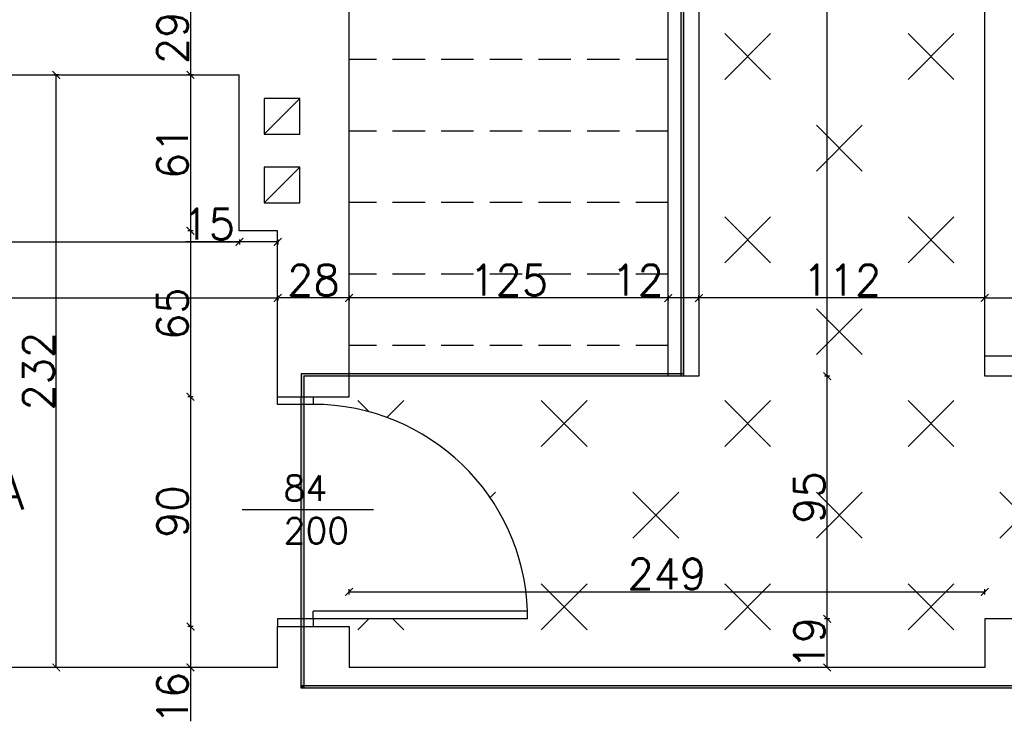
# Model space of a CAD drawing. Header units: millimetres. Extents: x -155361 to 49141, y -33787 to 6941.
# Tile 16 of 44: x -27071 to -26685, y 4692 to 4967. Entities that reach past the tile are written whole.
import ezdxf

# ---------------------------------------------------------------- set-up
doc = ezdxf.new("R2010")
doc.units = ezdxf.units.MM
doc.linetypes.add('DASHED', pattern=[19.05, 12.7, -6.35])
doc.styles.add('Opisowy', font='txt.shx')
doc.styles.get("Standard").update_dxf_attribs({"font": 'txt.shx'})
doc.dimstyles.new('ISO-25', dxfattribs={"dimtxt": 12, "dimasz": 3, "dimexe": 1, "dimexo": 1, "dimgap": 1, "dimtad": 1, "dimdec": 0, "dimtxsty": 'Opisowy', "dimblk": 'ARCHTICK', "dimcen": 2.5, "dimadec": 0, "dimazin": 0, "dimtfac": 1, "dimtdec": 0, "dimtmove": 0, "dimatfit": 3, "dimldrblk": 'ARCHTICK', "dimfxl": 1, "dimfxlon": 1, "dimarcsym": 0})

# ---------------------------------------------------------------- blocks, each defined once
blk = doc.blocks.new('_ArchTick')
at = {"color": 0, "linetype": 'ByBlock', "const_width": 0.15}
blk.add_lwpolyline([(-0.5, -0.5), (0.5, 0.5)], dxfattribs=at)
blk = doc.blocks.new('*D11522')
at = {"color": 0, "lineweight": -2}
for p, q in [((-26692.9, 4857.07), (-26692.9, 4859.07)), ((-26692.9, 4858.07), (-26651.9, 4858.07)), ((-26651.9, 4857.07), (-26651.9, 4859.07))]:
    blk.add_line(p, q, dxfattribs=at)
at = {"layer": 'Defpoints', "color": 0}
for p in [(-26651.9, 4858.07), (-26692.9, 4840.62), (-26651.9, 4840.62)]:
    blk.add_point(p, dxfattribs=at)
at = {"color": 0, "lineweight": -2, "xscale": 3, "yscale": 3, "zscale": 3, "rotation": 180}
blk.add_blockref('_ArchTick', (-26692.9, 4858.07), dxfattribs=at)
at = {"color": 0, "lineweight": -2, "xscale": 3, "yscale": 3, "zscale": 3}
blk.add_blockref('_ArchTick', (-26651.9, 4858.07), dxfattribs=at)
at = {"color": 0, "insert": (-26672.4, 4865.07), "char_height": 12, "attachment_point": 5, "style": 'Opisowy'}
blk.add_mtext('41', dxfattribs=at)
blk = doc.blocks.new('*D11548')
at = {"color": 0, "lineweight": -2}
for p, q in [((-27393.9, 4857.07), (-27393.9, 4859.07)), ((-27393.9, 4858.07), (-26969.9, 4858.07)), ((-26969.9, 4857.07), (-26969.9, 4859.07))]:
    blk.add_line(p, q, dxfattribs=at)
at = {"layer": 'Defpoints', "color": 0}
for p in [(-26969.9, 4858.07), (-27393.9, 4848.11), (-26969.9, 4848.11)]:
    blk.add_point(p, dxfattribs=at)
at = {"color": 0, "lineweight": -2, "xscale": 3, "yscale": 3, "zscale": 3, "rotation": 180}
blk.add_blockref('_ArchTick', (-27393.9, 4858.07), dxfattribs=at)
at = {"color": 0, "lineweight": -2, "xscale": 3, "yscale": 3, "zscale": 3}
blk.add_blockref('_ArchTick', (-26969.9, 4858.07), dxfattribs=at)
at = {"color": 0, "insert": (-27181.9, 4865.07), "char_height": 12, "attachment_point": 5, "style": 'Opisowy'}
blk.add_mtext('424', dxfattribs=at)
blk = doc.blocks.new('*D11554')
at = {"color": 0, "lineweight": -2}
for p, q in [((-27393.9, 4881.01), (-27393.9, 4879.01)), ((-27393.9, 4880.01), (-26984.9, 4880.01)), ((-26984.9, 4881.01), (-26984.9, 4879.01))]:
    blk.add_line(p, q, dxfattribs=at)
at = {"layer": 'Defpoints', "color": 0}
for p in [(-27393.9, 4958.62), (-26984.9, 4958.62), (-26984.9, 4880.01)]:
    blk.add_point(p, dxfattribs=at)
at = {"color": 0, "lineweight": -2, "xscale": 3, "yscale": 3, "zscale": 3, "rotation": 180}
blk.add_blockref('_ArchTick', (-27393.9, 4880.01), dxfattribs=at)
at = {"color": 0, "lineweight": -2, "xscale": 3, "yscale": 3, "zscale": 3}
blk.add_blockref('_ArchTick', (-26984.9, 4880.01), dxfattribs=at)
at = {"color": 0, "insert": (-27189.4, 4887.01), "char_height": 12, "attachment_point": 5, "style": 'Opisowy'}
blk.add_mtext('409', dxfattribs=at)
blk = doc.blocks.new('*D11555')
at = {"color": 0, "lineweight": -2}
for p, q in [((-26984.9, 4880.01), (-27005.9, 4880.01)), ((-26984.9, 4881.01), (-26984.9, 4879.01)), ((-26969.9, 4880.01), (-26984.9, 4880.01)), ((-26969.9, 4881.01), (-26969.9, 4879.01))]:
    blk.add_line(p, q, dxfattribs=at)
at = {"layer": 'Defpoints', "color": 0}
for p in [(-26984.9, 4897.62), (-26969.9, 4897.62), (-26984.9, 4880.01)]:
    blk.add_point(p, dxfattribs=at)
at = {"color": 0, "lineweight": -2, "xscale": 3, "yscale": 3, "zscale": 3, "rotation": 180}
blk.add_blockref('_ArchTick', (-26984.9, 4880.01), dxfattribs=at)
at = {"color": 0, "lineweight": -2, "xscale": 3, "yscale": 3, "zscale": 3}
blk.add_blockref('_ArchTick', (-26969.9, 4880.01), dxfattribs=at)
at = {"color": 0, "insert": (-26996.9, 4887.01), "char_height": 12, "attachment_point": 5, "style": 'Opisowy'}
blk.add_mtext('15', dxfattribs=at)
blk = doc.blocks.new('*D11556')
at = {"color": 0, "lineweight": -2}
for p, q in [((-26969.9, 4859.07), (-26969.9, 4857.07)), ((-26941.9, 4858.07), (-26969.9, 4858.07)), ((-26941.9, 4859.07), (-26941.9, 4857.07))]:
    blk.add_line(p, q, dxfattribs=at)
at = {"layer": 'Defpoints', "color": 0}
for p in [(-26969.9, 4885.08), (-26941.9, 4885.08), (-26969.9, 4858.07)]:
    blk.add_point(p, dxfattribs=at)
at = {"color": 0, "lineweight": -2, "xscale": 3, "yscale": 3, "zscale": 3, "rotation": 180}
blk.add_blockref('_ArchTick', (-26969.9, 4858.07), dxfattribs=at)
at = {"color": 0, "lineweight": -2, "xscale": 3, "yscale": 3, "zscale": 3}
blk.add_blockref('_ArchTick', (-26941.9, 4858.07), dxfattribs=at)
at = {"color": 0, "insert": (-26955.9, 4865.07), "char_height": 12, "attachment_point": 5, "style": 'Opisowy'}
blk.add_mtext('28', dxfattribs=at)
blk = doc.blocks.new('*D11557')
at = {"color": 0, "lineweight": -2}
for p, q in [((-26941.9, 4859.07), (-26941.9, 4857.07)), ((-26816.9, 4858.07), (-26941.9, 4858.07)), ((-26816.9, 4859.07), (-26816.9, 4857.07))]:
    blk.add_line(p, q, dxfattribs=at)
at = {"layer": 'Defpoints', "color": 0}
for p in [(-26941.9, 4879.11), (-26816.9, 4879.11), (-26941.9, 4858.07)]:
    blk.add_point(p, dxfattribs=at)
at = {"color": 0, "lineweight": -2, "xscale": 3, "yscale": 3, "zscale": 3, "rotation": 180}
blk.add_blockref('_ArchTick', (-26941.9, 4858.07), dxfattribs=at)
at = {"color": 0, "lineweight": -2, "xscale": 3, "yscale": 3, "zscale": 3}
blk.add_blockref('_ArchTick', (-26816.9, 4858.07), dxfattribs=at)
at = {"color": 0, "insert": (-26879.4, 4865.07), "char_height": 12, "attachment_point": 5, "style": 'Opisowy'}
blk.add_mtext('125', dxfattribs=at)
blk = doc.blocks.new('*D11558')
at = {"color": 0, "lineweight": -2}
for p, q in [((-26816.9, 4858.07), (-26837.9, 4858.07)), ((-26816.9, 4859.07), (-26816.9, 4857.07)), ((-26804.9, 4858.07), (-26816.9, 4858.07)), ((-26804.9, 4859.07), (-26804.9, 4857.07))]:
    blk.add_line(p, q, dxfattribs=at)
at = {"layer": 'Defpoints', "color": 0}
for p in [(-26816.9, 4878.11), (-26804.9, 4878.11), (-26816.9, 4858.07)]:
    blk.add_point(p, dxfattribs=at)
at = {"color": 0, "lineweight": -2, "xscale": 3, "yscale": 3, "zscale": 3, "rotation": 180}
blk.add_blockref('_ArchTick', (-26816.9, 4858.07), dxfattribs=at)
at = {"color": 0, "lineweight": -2, "xscale": 3, "yscale": 3, "zscale": 3}
blk.add_blockref('_ArchTick', (-26804.9, 4858.07), dxfattribs=at)
at = {"color": 0, "insert": (-26828.9, 4865.07), "char_height": 12, "attachment_point": 5, "style": 'Opisowy'}
blk.add_mtext('12', dxfattribs=at)
blk = doc.blocks.new('*D11559')
at = {"color": 0, "lineweight": -2}
for p, q in [((-26804.9, 4857.07), (-26804.9, 4859.07)), ((-26692.9, 4858.07), (-26804.9, 4858.07)), ((-26692.9, 4857.07), (-26692.9, 4859.07))]:
    blk.add_line(p, q, dxfattribs=at)
at = {"layer": 'Defpoints', "color": 0}
for p in [(-26804.9, 4858.07), (-26804.9, 4840.62), (-26692.9, 4840.62)]:
    blk.add_point(p, dxfattribs=at)
at = {"color": 0, "lineweight": -2, "xscale": 3, "yscale": 3, "zscale": 3, "rotation": 180}
blk.add_blockref('_ArchTick', (-26804.9, 4858.07), dxfattribs=at)
at = {"color": 0, "lineweight": -2, "xscale": 3, "yscale": 3, "zscale": 3}
blk.add_blockref('_ArchTick', (-26692.9, 4858.07), dxfattribs=at)
at = {"color": 0, "insert": (-26748.9, 4865.07), "char_height": 12, "attachment_point": 5, "style": 'Opisowy'}
blk.add_mtext('112', dxfattribs=at)
blk = doc.blocks.new('*D11583')
at = {"color": 0, "lineweight": -2}
for p, q in [((-27003.06, 4974.41), (-27005.06, 4974.41)), ((-27004.06, 4974.41), (-27004.06, 4945.41)), ((-27003.06, 4945.41), (-27005.06, 4945.41))]:
    blk.add_line(p, q, dxfattribs=at)
at = {"layer": 'Defpoints', "color": 0}
for p in [(-26984.93, 4974.41), (-27004.06, 4945.41), (-26984.93, 4945.41)]:
    blk.add_point(p, dxfattribs=at)
at = {"color": 0, "lineweight": -2, "xscale": 3, "yscale": 3, "zscale": 3}
for p, rotation in [((-27004.06, 4974.41), 90), ((-27004.06, 4945.41), -90.00000000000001)]:
    blk.add_blockref('_ArchTick', p, dxfattribs=dict(at, rotation=rotation))
at = {"color": 0, "insert": (-27011.06, 4959.91), "char_height": 12, "attachment_point": 5, "rotation": 90, "style": 'Opisowy'}
blk.add_mtext('29', dxfattribs=at)
blk = doc.blocks.new('*D11584')
at = {"color": 0, "lineweight": -2}
for p, q in [((-27003.06, 4945.41), (-27005.06, 4945.41)), ((-27004.06, 4945.41), (-27004.06, 4884.41)), ((-27003.06, 4884.41), (-27005.06, 4884.41))]:
    blk.add_line(p, q, dxfattribs=at)
at = {"layer": 'Defpoints', "color": 0}
for p in [(-26984.93, 4945.41), (-27004.06, 4884.41), (-26984.93, 4884.41)]:
    blk.add_point(p, dxfattribs=at)
at = {"color": 0, "lineweight": -2, "xscale": 3, "yscale": 3, "zscale": 3}
for p, rotation in [((-27004.06, 4945.41), 90), ((-27004.06, 4884.41), -90.00000000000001)]:
    blk.add_blockref('_ArchTick', p, dxfattribs=dict(at, rotation=rotation))
at = {"color": 0, "insert": (-27011.06, 4914.91), "char_height": 12, "attachment_point": 5, "rotation": 90, "style": 'Opisowy'}
blk.add_mtext('61', dxfattribs=at)
blk = doc.blocks.new('*D11585')
at = {"color": 0, "lineweight": -2}
for p, q in [((-27003.06, 4884.41), (-27005.06, 4884.41)), ((-27004.06, 4884.41), (-27004.06, 4819.41)), ((-27003.06, 4819.41), (-27005.06, 4819.41))]:
    blk.add_line(p, q, dxfattribs=at)
at = {"layer": 'Defpoints', "color": 0}
for p in [(-26969.93, 4884.41), (-27004.06, 4819.41), (-26969.93, 4819.41)]:
    blk.add_point(p, dxfattribs=at)
at = {"color": 0, "lineweight": -2, "xscale": 3, "yscale": 3, "zscale": 3}
for p, rotation in [((-27004.06, 4884.41), 90), ((-27004.06, 4819.41), -90.00000000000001)]:
    blk.add_blockref('_ArchTick', p, dxfattribs=dict(at, rotation=rotation))
at = {"color": 0, "insert": (-27011.06, 4851.91), "char_height": 12, "attachment_point": 5, "rotation": 90, "style": 'Opisowy'}
blk.add_mtext('65', dxfattribs=at)
blk = doc.blocks.new('*D11586')
at = {"color": 0, "lineweight": -2}
for p, q in [((-27003.06, 4819.41), (-27005.06, 4819.41)), ((-27004.06, 4819.41), (-27004.06, 4729.41)), ((-27003.06, 4729.41), (-27005.06, 4729.41))]:
    blk.add_line(p, q, dxfattribs=at)
at = {"layer": 'Defpoints', "color": 0}
for p in [(-26969.93, 4819.41), (-27004.06, 4729.41), (-26969.93, 4729.41)]:
    blk.add_point(p, dxfattribs=at)
at = {"color": 0, "lineweight": -2, "xscale": 3, "yscale": 3, "zscale": 3}
for p, rotation in [((-27004.06, 4819.41), 90), ((-27004.06, 4729.41), -90.00000000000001)]:
    blk.add_blockref('_ArchTick', p, dxfattribs=dict(at, rotation=rotation))
at = {"color": 0, "insert": (-27011.06, 4774.41), "char_height": 12, "attachment_point": 5, "rotation": 90, "style": 'Opisowy'}
blk.add_mtext('90', dxfattribs=at)
blk = doc.blocks.new('*D11587')
at = {"color": 0, "lineweight": -2}
for p, q in [((-27003.06, 4729.41), (-27005.06, 4729.41)), ((-27004.06, 4729.41), (-27004.06, 4713.41)), ((-27003.06, 4713.41), (-27005.06, 4713.41)), ((-27004.06, 4713.41), (-27004.06, 4692.41))]:
    blk.add_line(p, q, dxfattribs=at)
at = {"layer": 'Defpoints', "color": 0}
for p in [(-26969.93, 4729.41), (-27004.06, 4713.41), (-26969.93, 4713.41)]:
    blk.add_point(p, dxfattribs=at)
at = {"color": 0, "lineweight": -2, "xscale": 3, "yscale": 3, "zscale": 3}
for p, rotation in [((-27004.06, 4729.41), 90), ((-27004.06, 4713.41), -90.00000000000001)]:
    blk.add_blockref('_ArchTick', p, dxfattribs=dict(at, rotation=rotation))
at = {"color": 0, "insert": (-27011.06, 4701.41), "char_height": 12, "attachment_point": 5, "rotation": 90, "style": 'Opisowy'}
blk.add_mtext('16', dxfattribs=at)
blk = doc.blocks.new('*D11588')
at = {"color": 0, "lineweight": -2}
for p, q in [((-27055.62, 4945.41), (-27057.62, 4945.41)), ((-27056.62, 4713.41), (-27056.62, 4945.41)), ((-27055.62, 4713.41), (-27057.62, 4713.41))]:
    blk.add_line(p, q, dxfattribs=at)
at = {"layer": 'Defpoints', "color": 0}
for p in [(-27056.62, 4945.41), (-26984.93, 4945.41), (-26969.93, 4713.41)]:
    blk.add_point(p, dxfattribs=at)
at = {"color": 0, "lineweight": -2, "xscale": 3, "yscale": 3, "zscale": 3}
for p, rotation in [((-27056.62, 4945.41), 90), ((-27056.62, 4713.41), -90.00000000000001)]:
    blk.add_blockref('_ArchTick', p, dxfattribs=dict(at, rotation=rotation))
at = {"color": 0, "insert": (-27063.62, 4829.41), "char_height": 12, "attachment_point": 5, "rotation": 90, "style": 'Opisowy'}
blk.add_mtext('232', dxfattribs=at)
blk = doc.blocks.new('*D11605')
at = {"color": 0, "lineweight": -2}
for p, q in [((-26753.64, 5257.41), (-26755.64, 5257.41)), ((-26754.64, 4827.41), (-26754.64, 5257.41)), ((-26753.64, 4827.41), (-26755.64, 4827.41))]:
    blk.add_line(p, q, dxfattribs=at)
at = {"layer": 'Defpoints', "color": 0}
for p in [(-26754.64, 5257.41), (-26692.93, 5257.41), (-26692.93, 4827.41)]:
    blk.add_point(p, dxfattribs=at)
at = {"color": 0, "lineweight": -2, "xscale": 3, "yscale": 3, "zscale": 3}
for p, rotation in [((-26754.64, 5257.41), 90), ((-26754.64, 4827.41), -90.00000000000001)]:
    blk.add_blockref('_ArchTick', p, dxfattribs=dict(at, rotation=rotation))
at = {"color": 0, "insert": (-26761.64, 5042.41), "char_height": 12, "attachment_point": 5, "rotation": 90, "style": 'Opisowy'}
blk.add_mtext('430', dxfattribs=at)
blk = doc.blocks.new('*D11606')
at = {"color": 0, "lineweight": -2}
for p, q in [((-26753.64, 4827.41), (-26755.64, 4827.41)), ((-26754.64, 4732.41), (-26754.64, 4827.41)), ((-26753.64, 4732.41), (-26755.64, 4732.41))]:
    blk.add_line(p, q, dxfattribs=at)
at = {"layer": 'Defpoints', "color": 0}
for p in [(-26754.64, 4827.41), (-26692.93, 4827.41), (-26692.93, 4732.41)]:
    blk.add_point(p, dxfattribs=at)
at = {"color": 0, "lineweight": -2, "xscale": 3, "yscale": 3, "zscale": 3}
for p, rotation in [((-26754.64, 4827.41), 90), ((-26754.64, 4732.41), -90.00000000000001)]:
    blk.add_blockref('_ArchTick', p, dxfattribs=dict(at, rotation=rotation))
at = {"color": 0, "insert": (-26761.64, 4779.91), "char_height": 12, "attachment_point": 5, "rotation": 90, "style": 'Opisowy'}
blk.add_mtext('95', dxfattribs=at)
blk = doc.blocks.new('*D11607')
at = {"color": 0, "lineweight": -2}
for p, q in [((-26753.64, 4732.41), (-26755.64, 4732.41)), ((-26754.64, 4713.41), (-26754.64, 4732.41)), ((-26753.64, 4713.41), (-26755.64, 4713.41))]:
    blk.add_line(p, q, dxfattribs=at)
at = {"layer": 'Defpoints', "color": 0}
for p in [(-26754.64, 4732.41), (-26692.93, 4732.41), (-26692.93, 4713.41)]:
    blk.add_point(p, dxfattribs=at)
at = {"color": 0, "lineweight": -2, "xscale": 3, "yscale": 3, "zscale": 3}
for p, rotation in [((-26754.64, 4732.41), 90), ((-26754.64, 4713.41), -90.00000000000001)]:
    blk.add_blockref('_ArchTick', p, dxfattribs=dict(at, rotation=rotation))
at = {"color": 0, "insert": (-26761.64, 4722.91), "char_height": 12, "attachment_point": 5, "rotation": 90, "style": 'Opisowy'}
blk.add_mtext('19', dxfattribs=at)
blk = doc.blocks.new('*D11608')
at = {"color": 0, "lineweight": -2}
for p, q in [((-26941.93, 4742), (-26941.93, 4744)), ((-26692.93, 4742), (-26692.93, 4744)), ((-26941.93, 4743), (-26692.93, 4743))]:
    blk.add_line(p, q, dxfattribs=at)
at = {"layer": 'Defpoints', "color": 0}
for p in [(-26692.93, 4743), (-26941.93, 4705.33), (-26692.93, 4705.33)]:
    blk.add_point(p, dxfattribs=at)
at = {"color": 0, "lineweight": -2, "xscale": 3, "yscale": 3, "zscale": 3, "rotation": 180}
blk.add_blockref('_ArchTick', (-26941.93, 4743), dxfattribs=at)
at = {"color": 0, "lineweight": -2, "xscale": 3, "yscale": 3, "zscale": 3}
blk.add_blockref('_ArchTick', (-26692.93, 4743), dxfattribs=at)
at = {"color": 0, "insert": (-26817.43, 4750), "char_height": 12, "attachment_point": 5, "style": 'Opisowy'}
blk.add_mtext('249', dxfattribs=at)

msp = doc.modelspace()

# ---------------------------------------------------------------- hatches: boundary and pattern name
h = msp.add_hatch()
h.set_pattern_fill('CROSS', color=256, scale=2, style=0)
h.set_pattern_definition([(45, (-1326.827, 5769.8), (-35.92102, 35.92102), [25.4, -25.4]), (135, (-1308.87, 5769.8), (-35.92102, -35.92102), [25.4, -25.4])])
h.paths.add_polyline_path([(-26956, 5156.41, 0.425207), (-26874.27, 5235.14), (-26874.27, 5238.14), (-26956, 5238.14), (-26956, 5241.14), (-26941.93, 5241.14), (-26936.33, 5241.14), (-26936.33, 5276.41), (-26804.93, 5276.41), (-26804.93, 5257.41), (-26777.05, 5257.41), (-26712.05, 5257.41), (-26692.93, 5257.41), (-26692.93, 4827.41), (-26651.93, 4827.41), (-26651.93, 4894.41), (-26645.36, 4894.41), (-26645.36, 4827.41), (-26645.36, 4713.41), (-26651.93, 4713.41), (-26651.93, 4732.41), (-26692.93, 4732.41), (-26692.93, 4713.41), (-26941.93, 4713.41), (-26941.93, 4729.41), (-26956, 4729.41), (-26956, 4732.41), (-26872, 4732.41), (-26872, 4735.41, 0.403604), (-26956, 4816.41), (-26956, 4819.41), (-26941.93, 4819.41), (-26941.93, 4827.41), (-26816.93, 4827.41), (-26812.01, 4827.41), (-26810.93, 4827.41), (-26804.93, 4827.41), (-26804.93, 5154.41), (-26810.93, 5154.41), (-26812.01, 5154.41), (-26816.93, 5154.41), (-26956, 5154.41)])
h.paths.add_polyline_path([(-26856.12, 5196.38), (-26840.46, 5180.93), (-26840.46, 5196.38)], flags=16)
h.paths.add_polyline_path([(-26637.7, 4894.41), (-26498.93, 4894.41), (-26493.93, 4894.41, 0.424176), (-26406.93, 4804.41), (-26403.93, 4804.41), (-26403.93, 4894.41), (-26398.93, 4894.41), (-26287.43, 4894.41), (-26282.43, 4894.41), (-26282.43, 4906.41), (-26240.25, 4906.41), (-26205.43, 4906.41), (-26202.43, 4906.41), (-26202.43, 4894.41), (-26197.43, 4894.41), (-26135.93, 4894.41), (-26135.93, 4877.41), (-26046.93, 4877.41), (-26041.93, 4877.41, 0.40263), (-25970.91, 4797.65, 0.273252), (-26015.93, 4721.41), (-26015.93, 4718.41), (-25925.93, 4718.41), (-25925.93, 4713.41), (-25948.93, 4713.41), (-26038.93, 4713.41), (-26099.93, 4713.41), (-26113.24, 4713.41), (-26190.93, 4713.41), (-26245.93, 4713.41), (-26343.93, 4713.41), (-26395.93, 4713.41), (-26489.93, 4713.41), (-26637.7, 4713.41), (-26637.7, 4827.41)])
h.paths.add_polyline_path([(-26270.05, 4809.87), (-26254.39, 4794.42), (-26254.39, 4809.87)], flags=16)
h.paths.add_polyline_path([(-26637.7, 4965.88), (-26637.7, 4971.37), (-26611.19, 4971.37, 0.414214), (-26596.48, 4986.09, -0.081982), (-26596.48, 5022.65, 0.414214), (-26611.19, 5037.37), (-26637.7, 5037.37), (-26637.7, 5042.87), (-26581.92, 5042.86), (-26581.92, 5044.36), (-26581.92, 5045.86), (-26637.7, 5045.87), (-26637.7, 5093.92), (-26561.93, 5093.92), (-26561.93, 5183.92), (-26507.96, 5183.92), (-26507.96, 5109.11), (-26507.96, 5104.11), (-26506.43, 5104.11), (-26504.9, 5104.11), (-26504.9, 5109.11), (-26504.9, 5183.92), (-26486.6, 5183.92), (-26486.61, 5150.9), (-26486.61, 5130.9, 1), (-26450.61, 5130.9), (-26450.61, 5150.99), (-26450.6, 5183.92), (-26432.47, 5183.92), (-26432.47, 5109.2), (-26432.47, 5104.2), (-26430.93, 5104.2), (-26429.4, 5104.2), (-26429.4, 5109.2), (-26429.4, 5183.92), (-26388.93, 5183.92), (-26388.93, 4906.41), (-26398.93, 4906.41), (-26403.93, 4906.41), (-26403.93, 4894.41), (-26406.93, 4894.41), (-26406.93, 4804.41, -0.424176), (-26493.93, 4894.41), (-26493.93, 4906.41), (-26498.93, 4906.41), (-26501.96, 4906.41), (-26501.93, 4956.41), (-26551.93, 4956.41), (-26551.93, 4906.41), (-26637.7, 4906.41), (-26637.7, 4962.88), (-26581.92, 4962.87), (-26581.92, 4964.37), (-26581.92, 4965.87)])
h.paths.add_polyline_path([(-26436.4, 4943.99, -0.41467), (-26449.44, 4930.96, -2.411557)], flags=16)
h.paths.add_polyline_path([(-26884.93, 5405.41), (-26804.93, 5405.41), (-26804.93, 5408.41), (-26790.96, 5408.41), (-26790.96, 5411.3), (-26790.96, 5416.41), (-26683.93, 5416.41), (-26677.93, 5416.41), (-26533.93, 5416.41), (-26533.93, 5296.41), (-26677.93, 5296.41), (-26683.93, 5296.41), (-26715.83, 5296.41), (-26715.83, 5306.41, 1), (-26755.83, 5306.41), (-26755.83, 5296.41), (-26790.93, 5296.41), (-26790.93, 5322.41), (-26790.93, 5326.41), (-26804.93, 5326.41, -0.417903)])
h.paths.add_polyline_path([(-26823.49, 5369.88, -880.138921), (-26823.49, 5369.93, -0.001136)], flags=16)
h.paths.add_polyline_path([(-26804.93, 5276.41), (-26804.93, 5326.41, -0.417903), (-26884.93, 5405.41), (-26884.93, 5408.41), (-26804.93, 5408.41), (-26804.93, 5411.41), (-26804.93, 5431.41), (-26936.33, 5431.41), (-26936.33, 5297.41), (-26936.33, 5276.41)])
h.paths.add_polyline_path([(-26804.93, 5456.41), (-26804.93, 5577.41), (-26886.4, 5577.41, -0.159236), (-26941.93, 5559.27), (-26941.93, 5556.27), (-26936.33, 5556.27), (-26936.33, 5456.41)])
h.paths.add_polyline_path([(-26936.33, 5656.27), (-26941.93, 5656.27), (-26941.93, 5653.27), (-26847.93, 5653.27), (-26847.93, 5650.27, -0.135694), (-26862.85, 5602.41), (-26804.93, 5602.41), (-26804.93, 5667.41), (-26804.93, 5670.41, -0.324312), (-26883.94, 5723.41), (-26936.33, 5723.41)])
h.paths.add_polyline_path([(-26955.9, 5605.59), (-26955.86, 5653.27), (-26941.93, 5653.27), (-26941.93, 5650.27), (-26847.93, 5650.27, -0.135694), (-26862.85, 5602.41), (-26911.26, 5602.41, 0.056797), (-26910.98, 5604.83, 0.965246), (-26932.43, 5605.59)])
h.paths.add_polyline_path([(-26936.33, 5431.41), (-26804.93, 5431.41), (-26804.93, 5456.41), (-26936.33, 5456.41)])
h.paths.add_polyline_path([(-26955.92, 5577.41), (-26955.9, 5602.41), (-26932.18, 5602.41, 0.795396), (-26911.26, 5602.41), (-26862.85, 5602.41, -0.092069), (-26886.4, 5577.41)])
h.paths.add_polyline_path([(-26804.93, 5577.41), (-26804.93, 5602.41), (-26862.85, 5602.41, -0.092069), (-26886.4, 5577.41)])
h.paths.add_polyline_path([(-26218.9, 4874.07), (-26218.9, 4856.07), (-26184.9, 4856.07), (-26184.9, 4874.07)], flags=8)
h.paths.add_polyline_path([(-26156.43, 4757.69), (-26156.43, 4739.69), (-26134.43, 4739.69), (-26134.43, 4757.69)], flags=8)
h.paths.add_polyline_path([(-26179.35, 4876.41), (-26161.35, 4876.41), (-26161.35, 4902.41), (-26179.35, 4902.41)], flags=24)
h.paths.add_polyline_path([(-26890.43, 5676.25), (-26890.43, 5658.25), (-26856.43, 5658.25), (-26856.43, 5676.25)], flags=24)
h.paths.add_polyline_path([(-26328.88, 4874.07), (-26328.88, 4856.07), (-26302.88, 4856.07), (-26302.88, 4874.07)], flags=8)
h.paths.add_polyline_path([(-26763.9, 4874.07), (-26763.9, 4856.07), (-26733.9, 4856.07), (-26733.9, 4874.07)], flags=8)
h.paths.add_polyline_path([(-26526.88, 4874.07), (-26526.88, 4856.07), (-26488.88, 4856.07), (-26488.88, 4874.07)], flags=24)
h.paths.add_polyline_path([(-26272.53, 4832.95), (-26272.53, 4810.45), (-26255.03, 4810.45), (-26255.03, 4832.95)], flags=8)
h.paths.add_polyline_path([(-26858.6, 5219.46), (-26858.6, 5196.96), (-26841.1, 5196.96), (-26841.1, 5219.46)], flags=8)
h.paths.add_polyline_path([(-26813.74, 5390.03), (-26813.74, 5350.03), (-26777.08, 5350.03), (-26777.08, 5390.03)], flags=8)
h.paths.add_polyline_path([(-26770.64, 5396.3), (-26752.64, 5396.3), (-26752.64, 5410.3), (-26770.64, 5410.3)], flags=8)
h.paths.add_polyline_path([(-26770.64, 4711.91), (-26752.64, 4711.91), (-26752.64, 4733.91), (-26770.64, 4733.91)], flags=24)
h.paths.add_polyline_path([(-26770.64, 5296.41), (-26752.64, 5296.41), (-26752.64, 5322.41), (-26770.64, 5322.41)], flags=24)
h.paths.add_polyline_path([(-26770.64, 4766.91), (-26752.64, 4766.91), (-26752.64, 4792.91), (-26770.64, 4792.91)], flags=8)
h.paths.add_polyline_path([(-26770.64, 5353.86), (-26752.64, 5353.86), (-26752.64, 5379.86), (-26770.64, 5379.86)], flags=8)
h.paths.add_polyline_path([(-26770.64, 5024.41), (-26752.64, 5024.41), (-26752.64, 5060.41), (-26770.64, 5060.41)], flags=8)
h.paths.add_polyline_path([(-26836.43, 4759), (-26836.43, 4741), (-26798.43, 4741), (-26798.43, 4759)], flags=8)
h.paths.add_polyline_path([(-26231.43, 4757.69), (-26231.43, 4739.69), (-26205.43, 4739.69), (-26205.43, 4757.69)], flags=8)
h.paths.add_polyline_path([(-26382.93, 4757.69), (-26382.93, 4739.69), (-26356.93, 4739.69), (-26356.93, 4757.69)], flags=8)
h.paths.add_polyline_path([(-26587.93, 4757.69), (-26587.93, 4739.69), (-26553.93, 4739.69), (-26553.93, 4757.69)], flags=8)
h.paths.add_polyline_path([(-26307.93, 4757.69), (-26307.93, 4739.69), (-26281.93, 4739.69), (-26281.93, 4757.69)], flags=8)
h.paths.add_polyline_path([(-26455.93, 4757.69), (-26455.93, 4739.69), (-26429.93, 4739.69), (-26429.93, 4757.69)], flags=8)
h.paths.add_polyline_path([(-26848.93, 5378.73), (-26848.93, 5360.73), (-26822.93, 5360.73), (-26822.93, 5378.73)], flags=8)
h.paths.add_polyline_path([(-26080.43, 4757.69), (-26080.43, 4739.69), (-26058.43, 4739.69), (-26058.43, 4757.69)], flags=8)
h.paths.add_polyline_path([(-26529.72, 4806.12), (-26529.72, 4783.62), (-26494.72, 4783.62), (-26494.72, 4806.12)], flags=8)
h.paths.add_polyline_path([(-26476.17, 4806.26), (-26476.17, 4783.76), (-26313.67, 4783.76), (-26313.67, 4806.26)], flags=8)
h.paths.add_polyline_path([(-26179.35, 4778.41), (-26161.35, 4778.41), (-26161.35, 4812.41), (-26179.35, 4812.41)], flags=8)
h.paths.add_polyline_path([(-26858.76, 5529.08), (-26858.76, 5506.58), (-26841.26, 5506.58), (-26841.26, 5529.08)], flags=24)
h.paths.add_polyline_path([(-26037.68, 4762.41), (-26019.68, 4762.41), (-26019.68, 4794.41), (-26037.68, 4794.41)], flags=8)
h.paths.add_polyline_path([(-26763.93, 5188.71), (-26763.93, 5170.71), (-26733.93, 5170.71), (-26733.93, 5188.71)], flags=8)
h.paths.add_polyline_path([(-26476.7, 4781.85), (-26476.7, 4755.6), (-26380.45, 4755.6), (-26380.45, 4781.85)], flags=8)
h.paths.add_polyline_path([(-26888.43, 5528.32), (-26888.43, 5505.82), (-26853.43, 5505.82), (-26853.43, 5528.32)], flags=24)
h.paths.add_polyline_path([(-26834.88, 5528.46), (-26834.88, 5505.96), (-26672.38, 5505.96), (-26672.38, 5528.46)], flags=24)
h.paths.add_polyline_path([(-26890.43, 5188.71), (-26890.43, 5170.71), (-26856.43, 5170.71), (-26856.43, 5188.71)], flags=8)
h.paths.add_polyline_path([(-26496.25, 4806.17), (-26496.25, 4783.67), (-26478.75, 4783.67), (-26478.75, 4806.17)], flags=8)
h.paths.add_polyline_path([(-26749.15, 5402.44), (-26749.15, 5379.94), (-26706.65, 5379.94), (-26706.65, 5402.44)], flags=8)
h.paths.add_polyline_path([(-26837.28, 5505.38), (-26837.28, 5479.13), (-26741.03, 5479.13), (-26741.03, 5505.38)], flags=24)
h.paths.add_polyline_path([(-26739.09, 5340.41), (-26721.09, 5340.41), (-26721.09, 5372.41), (-26739.09, 5372.41)], flags=8)
h.paths.add_polyline_path([(-26700.29, 5375.61), (-26700.29, 5349.36), (-26621.54, 5349.36), (-26621.54, 5375.61)], flags=8)
h.paths.add_polyline_path([(-26972.97, 5625.79), (-26972.97, 5585.79), (-26936.3, 5585.79), (-26936.3, 5625.79)], flags=24)
h.paths.add_polyline_path([(-26260.2, 4890.72), (-26220.2, 4890.72), (-26220.2, 4927.38), (-26260.2, 4927.38)], flags=24)
h.paths.add_polyline_path([(-26681.43, 5331.12), (-26681.43, 5313.12), (-26643.43, 5313.12), (-26643.43, 5331.12)], flags=8)
h.paths.add_polyline_path([(-26469.14, 4886.03), (-26429.14, 4886.03), (-26429.14, 4922.7), (-26469.14, 4922.7)], flags=8)
h.paths.add_polyline_path([(-26556.57, 5088.39), (-26556.57, 5065.89), (-26511.57, 5065.89), (-26511.57, 5088.39)], flags=8)
h.paths.add_polyline_path([(-26462.28, 4953.12), (-26462.28, 4935.12), (-26436.28, 4935.12), (-26436.28, 4953.12)], flags=8)
h.paths.add_polyline_path([(-26539.43, 4985.19), (-26539.43, 4967.19), (-26501.43, 4967.19), (-26501.43, 4985.19)], flags=8)
h.paths.add_polyline_path([(-26492.46, 5088.55), (-26492.46, 5066.05), (-26454.96, 5066.05), (-26454.96, 5088.55)], flags=8)
h.paths.add_polyline_path([(-26510.87, 5064.32), (-26510.87, 5038.07), (-26429.62, 5038.07), (-26429.62, 5064.32)], flags=8)
h.paths.add_polyline_path([(-26587.1, 5025.95), (-26569.1, 5025.95), (-26569.1, 5063.95), (-26587.1, 5063.95)], flags=24)
h.paths.add_polyline_path([(-26696.69, 5403.18), (-26696.69, 5380.68), (-26594.19, 5380.68), (-26594.19, 5403.18)], flags=8)
h.paths.add_polyline_path([(-26541.67, 5030.04), (-26541.67, 5000.04), (-26426.67, 5000.04), (-26426.67, 5030.04)], flags=8)
h.paths.add_polyline_path([(-26546.45, 4847.16), (-26546.45, 4817.16), (-26431.45, 4817.16), (-26431.45, 4847.16)], flags=24)
h.paths.add_polyline_path([(-26104.43, 4874.07), (-26104.43, 4856.07), (-26078.43, 4856.07), (-26078.43, 4874.07)], flags=8)
h.paths.add_polyline_path([(-26838.46, 5217.64), (-26838.46, 5195.14), (-26793.46, 5195.14), (-26793.46, 5217.64)], flags=8)
h.paths.add_polyline_path([(-26252.39, 4831.13), (-26252.39, 4808.63), (-26207.39, 4808.63), (-26207.39, 4831.13)], flags=8)
h = msp.add_hatch(color=1)
h.paths.add_polyline_path([(-26810.93, 4828.41), (-26810.93, 5153.41), (-26812.01, 5153.41), (-26812.01, 4828.41)])
h.paths.add_polyline_path([(-26941.93, 5153.41), (-26816.93, 5153.41), (-26816.93, 5154.41), (-26956, 5154.41), (-26956, 5153.41)])
h.paths.add_polyline_path([(-26812.01, 5153.41), (-26812.01, 5154.41), (-26816.93, 5154.41), (-26816.93, 5153.41)])
h.paths.add_polyline_path([(-26956, 5153.41), (-26956, 5154.41), (-26959.65, 5154.41), (-26959.65, 5153.41)])
h.paths.add_polyline_path([(-26810.93, 5153.41), (-26810.93, 5154.41), (-26812.01, 5154.41), (-26812.01, 5153.41)])
h = msp.add_hatch(color=1)
h.paths.add_polyline_path([(-26960.65, 4819.41), (-26960.65, 4828.41), (-26959.65, 4828.41), (-26941.93, 4828.41), (-26941.93, 4827.41), (-26959.65, 4827.41), (-26959.65, 4819.41)])
h.paths.add_polyline_path([(-26816.93, 4827.41), (-26816.93, 4828.41), (-26941.93, 4828.41), (-26941.93, 4827.41)])
h.paths.add_polyline_path([(-26960.65, 4732.41), (-26959.65, 4732.41), (-26959.65, 4775.26), (-26960.65, 4775.26)])
h.paths.add_polyline_path([(-26959.65, 4775.26), (-26959.65, 4816.41), (-26960.65, 4816.41), (-26960.65, 4775.26)])
h.paths.add_polyline_path([(-26960.65, 4706.27), (-26959.65, 4706.27), (-26959.65, 4729.41), (-26960.65, 4729.41)])
h.paths.add_polyline_path([(-26812.01, 4827.41), (-26812.01, 4828.41), (-26816.93, 4828.41), (-26816.93, 4827.41)])
h.paths.add_polyline_path([(-26960.65, 4729.41), (-26959.65, 4729.41), (-26959.65, 4732.41), (-26960.65, 4732.41)])
h.paths.add_polyline_path([(-26960.65, 4816.41), (-26959.65, 4816.41), (-26959.65, 4819.41), (-26960.65, 4819.41)])
h.paths.add_polyline_path([(-26810.93, 4827.41), (-26810.93, 4828.41), (-26812.01, 4828.41), (-26812.01, 4827.41)])
h.paths.add_polyline_path([(-26974.26, 4795.28), (-26974.26, 4755.28), (-26937.6, 4755.28), (-26937.6, 4795.28)], flags=24)
h.paths.add_polyline_path([(-26974.26, 4795.28), (-26974.26, 4755.28), (-26937.6, 4755.28), (-26937.6, 4795.28)], flags=24)
for points in [[(-26960.65, 4705.27), (-26959.65, 4705.27), (-26959.65, 4706.27), (-26960.65, 4706.27)], [(-26959.65, 4706.27), (-26489.93, 4706.27), (-26489.93, 4705.27), (-26959.65, 4705.27)]]:
    msp.add_hatch(color=1).paths.add_polyline_path(points)

# ---------------------------------------------------------------- linework, layer by layer
for p, q in [((-26692.93, 4827.41), (-26692.93, 5257.41)), ((-26941.93, 4819.41), (-26941.93, 5153.41)), ((-26816.93, 4827.41), (-26816.93, 5154.41)), ((-26804.93, 5154.41), (-26804.93, 4827.41)), ((-27393.93, 4945.41), (-26984.93, 4945.41)), ((-26984.93, 4884.41), (-26984.93, 4945.41)), ((-26975.17, 4922.14), (-26961.17, 4936.14)), ((-26975.17, 4922.14), (-26961.17, 4936.14)), ((-26975.17, 4936.14), (-26975.17, 4922.14)), ((-26961.17, 4936.14), (-26975.17, 4936.14)), ((-26975.17, 4922.14), (-26961.17, 4936.14)), ((-26961.17, 4922.14), (-26961.17, 4936.14)), ((-26961.17, 4922.14), (-26961.17, 4936.14)), ((-26961.17, 4922.14), (-26961.17, 4936.14)), ((-26692.93, 4827.41), (-26692.93, 4936.69)), ((-26975.17, 4922.14), (-26961.17, 4922.14)), ((-26975.17, 4909.31), (-26975.17, 4895.31)), ((-26975.17, 4895.31), (-26961.17, 4909.31)), ((-26975.17, 4909.31), (-26975.17, 4895.31)), ((-26975.17, 4895.31), (-26961.17, 4909.31)), ((-26975.17, 4909.31), (-26975.17, 4895.31)), ((-26961.17, 4909.31), (-26975.17, 4909.31)), ((-26975.17, 4895.31), (-26961.17, 4909.31)), ((-26961.17, 4895.31), (-26961.17, 4909.31)), ((-26961.17, 4895.31), (-26961.17, 4909.31)), ((-26961.17, 4895.31), (-26961.17, 4909.31)), ((-26975.17, 4895.31), (-26961.17, 4895.31)), ((-26969.93, 4884.41), (-26984.93, 4884.41)), ((-26969.93, 4819.41), (-26969.93, 4884.41)), ((-26692.93, 4835.41), (-26651.93, 4835.41)), ((-26804.93, 4827.41), (-26816.93, 4827.41)), ((-26651.93, 4827.41), (-26692.93, 4827.41)), ((-26969.93, 4819.41), (-26941.93, 4819.41)), ((-26969.93, 4816.41), (-26969.93, 4819.41)), ((-26956, 4819.41), (-26956, 4816.41)), ((-26956, 4816.41), (-26969.93, 4816.41)), ((-26983.77, 4775.26), (-26932.34, 4775.26)), ((-26956, 4732.41), (-26969.93, 4732.41)), ((-26969.93, 4732.41), (-26969.93, 4729.41)), ((-26872, 4735.41), (-26956, 4735.41)), ((-26956, 4732.41), (-26956, 4735.41)), ((-26956, 4732.41), (-26956, 4729.41)), ((-26872, 4732.41), (-26956, 4732.41)), ((-26872, 4732.41), (-26872, 4735.41)), ((-26651.93, 4732.41), (-26692.93, 4732.41)), ((-26692.93, 4732.41), (-26692.93, 4713.41)), ((-26969.93, 4713.41), (-26969.93, 4729.41)), ((-26969.93, 4729.41), (-26941.93, 4729.41)), ((-26941.93, 4729.41), (-26941.93, 4713.41)), ((-26969.93, 4713.41), (-27393.93, 4713.41)), ((-26692.93, 4713.41), (-26941.93, 4713.41))]:
    msp.add_line(p, q)
at = {"color": 1}
for p, q in [((-26812.01, 5154.41), (-26812.01, 4827.41)), ((-26810.93, 5154.41), (-26810.93, 4827.41)), ((-26959.65, 4828.41), (-26960.65, 4828.41)), ((-26960.65, 4828.41), (-26960.65, 4819.41)), ((-26810.93, 4828.41), (-26959.65, 4828.41)), ((-26810.93, 4827.41), (-26959.65, 4827.41)), ((-26959.65, 4827.41), (-26959.65, 4706.27)), ((-26960.65, 4705.27), (-26960.65, 4819.41)), ((-25917.48, 4706.27), (-26960.65, 4706.27)), ((-26960.65, 4705.27), (-26960.65, 4706.27)), ((-26960.65, 4706.27), (-26959.65, 4706.27)), ((-26959.65, 4706.27), (-26959.65, 4705.27)), ((-25917.48, 4705.27), (-26960.65, 4705.27))]:
    msp.add_line(p, q, dxfattribs=at)
at = {"linetype": 'DASHED'}
for p, q in [((-26816.93, 4951.41), (-26941.93, 4951.41)), ((-26816.93, 4923.41), (-26941.93, 4923.41)), ((-26816.93, 4895.41), (-26941.93, 4895.41)), ((-26816.93, 4867.41), (-26941.93, 4867.41)), ((-26816.93, 4839.41), (-26941.93, 4839.41))]:
    msp.add_line(p, q, dxfattribs=at)
msp.add_arc((-26956, 4732.36), 84.06, 2.0833, 90)

# ---------------------------------------------------------------- texts
at = {"attachment_point": 1}
for s, insert, char_height, width in [('WYMIENNIKOWNIA', (-27236.28, 4790.25), 15, 11.3886), ('84\\P200', (-26967.6, 4788.61), 10, 13.9887)]:
    msp.add_mtext(s, dxfattribs=dict(at, insert=insert, char_height=char_height, width=width))

# ---------------------------------------------------------------- dimensions: what is measured, and where the dimension line sits
for base, p1, p2, picture, middle in [((-26754.64, 5257.41), (-26692.93, 4827.41), (-26692.93, 5257.41), '*D11605', (-26761.64, 5042.41)), ((-27004.06, 4945.41), (-26984.93, 4974.41), (-26984.93, 4945.41), '*D11583', (-27011.06, 4959.91)), ((-27056.62, 4945.41), (-26969.93, 4713.41), (-26984.93, 4945.41), '*D11588', (-27063.62, 4829.41)), ((-27004.06, 4884.41), (-26984.93, 4945.41), (-26984.93, 4884.41), '*D11584', (-27011.06, 4914.91)), ((-27004.06, 4819.41), (-26969.93, 4884.41), (-26969.93, 4819.41), '*D11585', (-27011.06, 4851.91)), ((-26754.64, 4827.41), (-26692.93, 4732.41), (-26692.93, 4827.41), '*D11606', (-26761.64, 4779.91)), ((-27004.06, 4729.41), (-26969.93, 4819.41), (-26969.93, 4729.41), '*D11586', (-27011.06, 4774.41)), ((-26754.64, 4732.41), (-26692.93, 4713.41), (-26692.93, 4732.41), '*D11607', (-26761.64, 4722.91)), ((-27004.06, 4713.41), (-26969.93, 4729.41), (-26969.93, 4713.41), '*D11587', (-27011.06, 4701.41))]:
    dim = msp.add_linear_dim(base=base, p1=p1, p2=p2, angle=90, dimstyle='ISO-25', override={"dimzin": 1})
    dim.commit()
    dim.dimension.update_dxf_attribs({"geometry": picture, "text_midpoint": middle})
for base, p1, p2, picture, middle in [((-26984.9, 4880.01), (-27393.9, 4958.62), (-26984.9, 4958.62), '*D11554', (-27189.4, 4887.01)), ((-26984.9, 4880.01), (-26969.9, 4897.62), (-26984.9, 4897.62), '*D11555', (-26996.9, 4887.01)), ((-26969.9, 4858.07), (-26941.9, 4885.08), (-26969.9, 4885.08), '*D11556', (-26955.9, 4865.07)), ((-26941.9, 4858.07), (-26816.9, 4879.11), (-26941.9, 4879.11), '*D11557', (-26879.4, 4865.07)), ((-26816.9, 4858.07), (-26804.9, 4878.11), (-26816.9, 4878.11), '*D11558', (-26828.9, 4865.07)), ((-26969.9, 4858.07), (-27393.9, 4848.11), (-26969.9, 4848.11), '*D11548', (-27181.9, 4865.07)), ((-26804.9, 4858.07), (-26692.9, 4840.62), (-26804.9, 4840.62), '*D11559', (-26748.9, 4865.07)), ((-26651.9, 4858.07), (-26692.9, 4840.62), (-26651.9, 4840.62), '*D11522', (-26672.4, 4865.07)), ((-26692.93, 4743), (-26941.93, 4705.33), (-26692.93, 4705.33), '*D11608', (-26817.43, 4750))]:
    dim = msp.add_linear_dim(base=base, p1=p1, p2=p2, dimstyle='ISO-25', override={"dimzin": 1})
    dim.commit()
    dim.dimension.update_dxf_attribs({"geometry": picture, "text_midpoint": middle})

doc.saveas('drawing.dxf')
